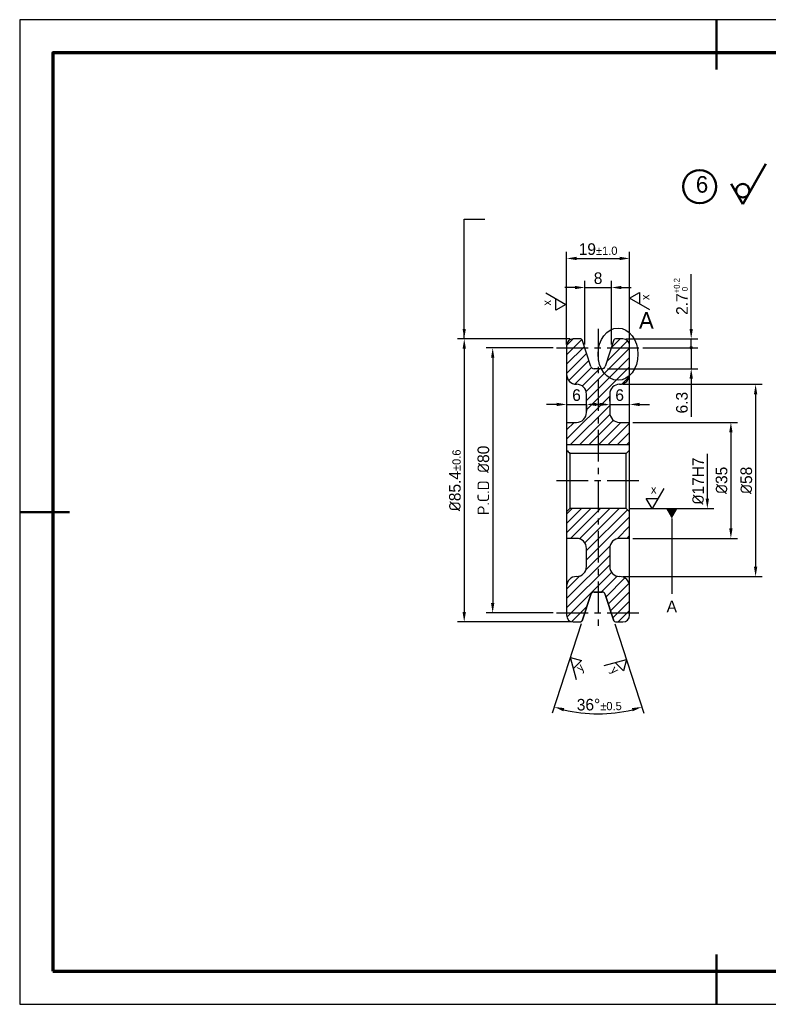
# Model space of a CAD drawing. Header units: millimetres. Extents: x 0 to 420, y 0 to 297.
import ezdxf
from ezdxf import colors
from ezdxf.entities.mleader import LeaderData, LeaderLine
from ezdxf.math import Vec2, Vec3

# ---------------------------------------------------------------- set-up
doc = ezdxf.new("R2010")
doc.units = ezdxf.units.MM
doc.header["$LTSCALE"] = 0.3
doc.linetypes.add('CENTER', pattern=[50.800000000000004, 31.75, -6.35, 6.35, -6.35])
for name, color, linetype, lineweight in [('가는실선', 1, 'Continuous', 25), ('외곽선', 3, 'Continuous', 50), ('윤곽선', 4, 'Continuous', 70), ('중심선', 1, 'CENTER', 25), ('큰문자', 3, 'Continuous', 50), ('해칭선', 1, 'Continuous', 25)]:
    doc.layers.add(name, color=color, linetype=linetype, lineweight=lineweight)
doc.dimstyles.new('ATC', dxfattribs={"dimtxt": 3.5, "dimasz": 3, "dimexe": 2, "dimexo": 1, "dimgap": 1, "dimtad": 1, "dimdsep": 46, "dimtxsty": 'Standard', "dimcen": 0, "dimclrd": 1, "dimclre": 1, "dimclrt": 2, "dimazin": 2, "dimtfac": 1, "dimtmove": 0, "dimatfit": 3, "dimfxl": 1, "dimtfill": 1, "dimlwd": -1, "dimlwe": -1, "dimarcsym": 0})

# ---------------------------------------------------------------- blocks, each defined once
blk = doc.blocks.new('*D3')
at = {"color": 1, "transparency": 16777216}
for p, q in [((207.2283305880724, 152.5347416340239), (207.2283305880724, 165.9954295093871)), ((183.799807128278, 149.5347416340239), (209.2283305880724, 149.5347416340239))]:
    blk.add_line(p, q, dxfattribs=at)
blk.add_solid([(206.7283305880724, 152.5347416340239), (207.7283305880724, 152.5347416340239), (207.2283305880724, 149.5347416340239)], dxfattribs=at)
at = {"layer": 'Defpoints', "color": 0, "transparency": 16777216}
for p in [(182.7998079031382, 166.1587805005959), (182.799807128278, 149.5347416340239)]:
    blk.add_point(p, dxfattribs=at)
at = {"color": 2, "transparency": 16777216, "insert": (204.4293958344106, 157.8467610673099), "char_height": 3.5, "attachment_point": 5, "rotation": 90, "bg_fill": 3, "box_fill_scale": 1.1, "bg_fill_color": 256, "bg_fill_true_color": 13158600, "bg_fill_transparency": 0}
blk.add_mtext('{\\fISOCPEUR|b0|i0|c0|p34;%%C}17H7', dxfattribs=at)
at = {"layer": 'Defpoints', "color": 0, "transparency": 16777216}
blk.add_point((207.2283305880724, 166.1587805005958), dxfattribs=at)
blk = doc.blocks.new('*D6')
at = {"color": 1, "transparency": 16777216}
for p, q in [((184.7998072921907, 175.5347421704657), (216.3200466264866, 175.5347421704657)), ((214.3200466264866, 172.5347421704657), (214.3200466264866, 143.5347420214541)), ((184.7998072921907, 140.5347420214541), (216.3200466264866, 140.5347420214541))]:
    blk.add_line(p, q, dxfattribs=at)
for points in [[(213.8200466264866, 172.5347421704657), (214.8200466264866, 172.5347421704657), (214.3200466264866, 175.5347421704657)], [(213.8200466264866, 143.5347420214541), (214.8200466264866, 143.5347420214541), (214.3200466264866, 140.5347420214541)]]:
    blk.add_solid(points, dxfattribs=at)
at = {"layer": 'Defpoints', "color": 0, "transparency": 16777216}
for p in [(183.7998072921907, 175.5347421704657), (183.7998072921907, 140.5347420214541), (214.3200466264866, 140.5347420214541)]:
    blk.add_point(p, dxfattribs=at)
at = {"color": 2, "transparency": 16777216, "insert": (211.5257723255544, 158.03474209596), "char_height": 3.5, "attachment_point": 5, "rotation": 90, "bg_fill": 3, "box_fill_scale": 1.1, "bg_fill_color": 256, "bg_fill_true_color": 13158600, "bg_fill_transparency": 0}
blk.add_mtext('{\\fISOCPEUR|b0|i0|c0|p34;%%C}35', dxfattribs=at)
blk = doc.blocks.new('*D7')
at = {"color": 1, "transparency": 16777216}
for p, q in [((181.7998079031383, 187.0347420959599), (223.77432867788, 187.0347420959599)), ((221.77432867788, 184.0347420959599), (221.77432867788, 132.0347420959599)), ((181.7998079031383, 129.0347420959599), (223.77432867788, 129.0347420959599))]:
    blk.add_line(p, q, dxfattribs=at)
for points in [[(221.27432867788, 184.0347420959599), (222.27432867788, 184.0347420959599), (221.77432867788, 187.0347420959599)], [(221.27432867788, 132.0347420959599), (222.27432867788, 132.0347420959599), (221.77432867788, 129.0347420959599)]]:
    blk.add_solid(points, dxfattribs=at)
at = {"layer": 'Defpoints', "color": 0, "transparency": 16777216}
for p in [(180.7998079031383, 187.0347420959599), (180.7998079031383, 129.0347420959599), (221.77432867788, 129.0347420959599)]:
    blk.add_point(p, dxfattribs=at)
at = {"color": 2, "transparency": 16777216, "insert": (218.9800543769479, 158.03474209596), "char_height": 3.5, "attachment_point": 5, "rotation": 90, "bg_fill": 3, "box_fill_scale": 1.1, "bg_fill_color": 256, "bg_fill_true_color": 13158600, "bg_fill_transparency": 0}
blk.add_mtext('{\\fISOCPEUR|b0|i0|c0|p34;%%C}58', dxfattribs=at)
blk = doc.blocks.new('*D8')
at = {"color": 1, "transparency": 16777216}
for p, q in [((160.7998079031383, 198.0347420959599), (140.5372171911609, 198.0347420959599)), ((142.5372171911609, 195.0347420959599), (142.5372171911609, 121.0347420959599)), ((160.7998079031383, 118.0347420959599), (140.5372171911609, 118.0347420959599))]:
    blk.add_line(p, q, dxfattribs=at)
for points in [[(142.0372171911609, 195.0347420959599), (143.0372171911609, 195.0347420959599), (142.5372171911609, 198.0347420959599)], [(142.0372171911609, 121.0347420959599), (143.0372171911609, 121.0347420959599), (142.5372171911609, 118.0347420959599)]]:
    blk.add_solid(points, dxfattribs=at)
at = {"layer": 'Defpoints', "color": 0, "transparency": 16777216}
for p in [(161.7998079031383, 198.0347420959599), (142.5372171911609, 118.0347420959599), (161.7998079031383, 118.0347420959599)]:
    blk.add_point(p, dxfattribs=at)
at = {"color": 2, "transparency": 16777216, "insert": (139.7429428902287, 158.0347420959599), "char_height": 3.5, "attachment_point": 5, "rotation": 90, "bg_fill": 3, "box_fill_scale": 1.1, "bg_fill_color": 256, "bg_fill_true_color": 13158600, "bg_fill_transparency": 0}
blk.add_mtext('{\\fISOCPEUR|b0|i0|c0|p34;P.C.D %%C}80', dxfattribs=at)
blk = doc.blocks.new('*D9')
at = {"color": 1, "transparency": 16777216}
for p, q in [((169.2257641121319, 114.7291773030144), (160.4737806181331, 87.79334178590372)), ((179.3738504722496, 114.7291773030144), (188.1258339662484, 87.79334178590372))]:
    blk.add_line(p, q, dxfattribs=at)
blk.add_arc((174.2998072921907, 130.3454764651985), 42.74196217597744, 256.0223385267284, 283.9776614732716, dxfattribs=at)
for points in [[(163.8380358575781, 88.38844722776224), (164.1134858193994, 89.3497626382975), (161.091814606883, 89.69545481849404)], [(184.486128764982, 89.34976263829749), (184.7615787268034, 88.38844722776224), (187.5077999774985, 89.69545481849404)]]:
    blk.add_solid(points, dxfattribs=at)
at = {"layer": 'Defpoints', "color": 0, "transparency": 16777216}
for p in [(172.1222873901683, 123.6437593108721), (176.4773271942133, 123.643759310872), (169.5347811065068, 115.6802338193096), (179.0648334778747, 115.6802338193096)]:
    blk.add_point(p, dxfattribs=at)
at = {"color": 2, "transparency": 16777216, "insert": (174.6554194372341, 90.3993714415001), "char_height": 3.5, "attachment_point": 5, "rotation": 0.5100506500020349, "bg_fill": 3, "box_fill_scale": 1.1, "bg_fill_color": 256, "bg_fill_true_color": 13158600, "bg_fill_transparency": 0}
blk.add_mtext('36°{\\H0.71429x;\\C1;%%P0.5}', dxfattribs=at)
at = {"layer": 'Defpoints', "color": 0, "transparency": 16777216}
blk.add_point((169.8320556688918, 87.83765923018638), dxfattribs=at)
blk = doc.blocks.new('*D10')
at = {"color": 1, "transparency": 16777216}
for p, q in [((170.2998079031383, 199.0347420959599), (170.2998079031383, 218.2108226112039)), ((178.2998079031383, 199.0347420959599), (178.2998079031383, 218.2108226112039)), ((167.2998079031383, 216.2108226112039), (164.2998079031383, 216.2108226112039)), ((170.2998079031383, 216.2108226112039), (178.2998079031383, 216.2108226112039)), ((181.2998079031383, 216.2108226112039), (184.2998079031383, 216.2108226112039))]:
    blk.add_line(p, q, dxfattribs=at)
for points in [[(167.2998079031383, 216.7108226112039), (167.2998079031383, 215.7108226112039), (170.2998079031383, 216.2108226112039)], [(181.2998079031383, 216.7108226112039), (181.2998079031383, 215.7108226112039), (178.2998079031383, 216.2108226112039)]]:
    blk.add_solid(points, dxfattribs=at)
at = {"layer": 'Defpoints', "color": 0, "transparency": 16777216}
for p in [(178.2998079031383, 216.2108226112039), (170.2998079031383, 198.0347420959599), (178.2998079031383, 198.0347420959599)]:
    blk.add_point(p, dxfattribs=at)
at = {"color": 2, "transparency": 16777216, "insert": (174.2998079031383, 219.005096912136), "char_height": 3.5, "attachment_point": 5, "bg_fill": 3, "box_fill_scale": 1.1, "bg_fill_color": 256, "bg_fill_true_color": 13158600, "bg_fill_transparency": 0}
blk.add_mtext('8', dxfattribs=at)
blk = doc.blocks.new('*D11')
at = {"color": 1, "transparency": 16777216}
for p, q in [((164.7998079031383, 199.0347420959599), (164.7998079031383, 226.9814868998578)), ((183.7998072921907, 199.0347420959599), (183.7998072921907, 226.9814868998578)), ((167.7998079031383, 224.9814868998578), (180.7998072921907, 224.9814868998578))]:
    blk.add_line(p, q, dxfattribs=at)
for points in [[(167.7998079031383, 225.4814868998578), (167.7998079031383, 224.4814868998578), (164.7998079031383, 224.9814868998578)], [(180.7998072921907, 225.4814868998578), (180.7998072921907, 224.4814868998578), (183.7998072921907, 224.9814868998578)]]:
    blk.add_solid(points, dxfattribs=at)
at = {"layer": 'Defpoints', "color": 0, "transparency": 16777216}
for p in [(164.7998079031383, 198.0347420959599), (183.7998072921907, 198.0347420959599)]:
    blk.add_point(p, dxfattribs=at)
at = {"color": 2, "transparency": 16777216, "insert": (174.2998075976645, 227.7804216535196), "char_height": 3.5, "attachment_point": 5, "bg_fill": 3, "box_fill_scale": 1.1, "bg_fill_color": 256, "bg_fill_true_color": 13158600, "bg_fill_transparency": 0}
blk.add_mtext('19{\\H0.71429x;\\C1;%%P1.0}', dxfattribs=at)
at = {"layer": 'Defpoints', "color": 0, "transparency": 16777216}
blk.add_point((183.7998072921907, 224.9814868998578), dxfattribs=at)
blk = doc.blocks.new('*D12')
at = {"color": 1, "transparency": 16777216}
for p, q in [((161.7998079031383, 180.9452534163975), (158.7998079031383, 180.9452534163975)), ((164.7998079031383, 180.9452534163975), (170.7998079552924, 180.9452534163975)), ((164.7998079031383, 180.7129627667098), (164.7998079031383, 178.9452534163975)), ((170.7998079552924, 180.7129627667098), (170.7998079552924, 178.9452534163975)), ((173.7998079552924, 180.9452534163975), (176.7998079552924, 180.9452534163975))]:
    blk.add_line(p, q, dxfattribs=at)
for points in [[(161.7998079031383, 181.4452534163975), (161.7998079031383, 180.4452534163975), (164.7998079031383, 180.9452534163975)], [(173.7998079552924, 181.4452534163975), (173.7998079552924, 180.4452534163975), (170.7998079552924, 180.9452534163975)]]:
    blk.add_solid(points, dxfattribs=at)
at = {"layer": 'Defpoints', "color": 0, "transparency": 16777216}
for p in [(164.7998079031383, 181.7129627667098), (170.7998079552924, 181.7129627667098), (170.7998079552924, 180.9452534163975)]:
    blk.add_point(p, dxfattribs=at)
at = {"color": 2, "transparency": 16777216, "insert": (167.7998079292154, 183.7395277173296), "char_height": 3.5, "attachment_point": 5, "bg_fill": 3, "box_fill_scale": 1.1, "bg_fill_color": 256, "bg_fill_true_color": 13158600, "bg_fill_transparency": 0}
blk.add_mtext('6', dxfattribs=at)
blk = doc.blocks.new('*D13')
at = {"color": 1, "transparency": 16777216}
for p, q in [((177.7998081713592, 181.9452534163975), (177.7998081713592, 182.9452534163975)), ((183.7998072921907, 181.9452534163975), (183.7998072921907, 182.9452534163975)), ((174.7998081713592, 180.9452534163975), (171.7998081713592, 180.9452534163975)), ((177.7998081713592, 180.9452534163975), (183.7998072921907, 180.9452534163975)), ((186.7998072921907, 180.9452534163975), (189.7998072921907, 180.9452534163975))]:
    blk.add_line(p, q, dxfattribs=at)
for points in [[(174.7998081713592, 181.4452534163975), (174.7998081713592, 180.4452534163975), (177.7998081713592, 180.9452534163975)], [(186.7998072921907, 181.4452534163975), (186.7998072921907, 180.4452534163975), (183.7998072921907, 180.9452534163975)]]:
    blk.add_solid(points, dxfattribs=at)
at = {"layer": 'Defpoints', "color": 0, "transparency": 16777216}
for p in [(177.7998081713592, 180.9452534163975), (183.7998072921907, 180.9452534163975), (183.7998072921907, 180.9452534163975)]:
    blk.add_point(p, dxfattribs=at)
at = {"color": 2, "transparency": 16777216, "insert": (180.799807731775, 183.7395277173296), "char_height": 3.5, "attachment_point": 5, "bg_fill": 3, "box_fill_scale": 1.1, "bg_fill_color": 256, "bg_fill_true_color": 13158600, "bg_fill_transparency": 0}
blk.add_mtext('6', dxfattribs=at)
blk = doc.blocks.new('*D14')
at = {"color": 1, "transparency": 16777216}
for p, q in [((165.7998079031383, 200.7347420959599), (131.9618949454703, 200.7347420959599)), ((133.9618949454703, 197.7347420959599), (133.9618949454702, 118.3347423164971)), ((165.7998079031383, 115.3347423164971), (131.9618949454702, 115.3347423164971))]:
    blk.add_line(p, q, dxfattribs=at)
for points in [[(133.4618949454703, 197.7347420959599), (134.4618949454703, 197.7347420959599), (133.9618949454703, 200.7347420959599)], [(133.4618949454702, 118.3347423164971), (134.4618949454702, 118.3347423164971), (133.9618949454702, 115.3347423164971)]]:
    blk.add_solid(points, dxfattribs=at)
at = {"layer": 'Defpoints', "color": 0, "transparency": 16777216}
for p in [(166.7998079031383, 200.7347420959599), (133.9618949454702, 115.3347423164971), (166.7998079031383, 115.3347423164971)]:
    blk.add_point(p, dxfattribs=at)
at = {"color": 2, "transparency": 16777216, "insert": (131.1652904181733, 158.0347422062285), "char_height": 3.5, "attachment_point": 5, "rotation": 90, "bg_fill": 3, "box_fill_scale": 1.1, "bg_fill_color": 256, "bg_fill_true_color": 13158600, "bg_fill_transparency": 0}
blk.add_mtext('{\\fISOCPEUR|b0|i0|c0|p34;%%C}85.4{\\H0.71429x;\\C1;%%P0.6}', dxfattribs=at)
blk = doc.blocks.new('_DatumFilled')
at = {"color": 0, "linetype": 'ByBlock'}
blk.add_solid([(0, 0.57735027), (-1, 0), (0, -0.57735027)], dxfattribs=at)

msp = doc.modelspace()

# ---------------------------------------------------------------- hatches: boundary and pattern name
at = {"layer": '해칭선'}
h = msp.add_hatch(dxfattribs=at)
h.set_pattern_fill('_USER', color=256, scale=2, angle=45, pattern_type=0)
h.set_pattern_definition([(45, (0, 0), (-1.414213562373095, 1.414213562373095), [])])
h.paths.add_polyline_path([(183.7998072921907, 198.0347420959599), (178.2998079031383, 198.0347420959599), (176.4773278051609, 192.4257251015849, -0.3249196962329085), (175.5262712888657, 191.7347420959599), (174.2998080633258, 191.7347420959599), (174.2998080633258, 168.8347423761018), (183.7998072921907, 168.8347423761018), (183.7998072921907, 175.5347421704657), (180.8004765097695, 175.5347421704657, -0.4141549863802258), (177.7998081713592, 178.5334735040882), (177.7998081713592, 184.033473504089, -0.4143374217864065), (180.7998079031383, 187.0347420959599, 0.4144004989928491), (183.7998072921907, 190.0366566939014)])
h.paths.add_polyline_path([(181.7998079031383, 200.7347420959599), (179.5403623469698, 200.7347420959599, 0.3249196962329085), (179.0648340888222, 200.3892505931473), (178.2998079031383, 198.0347420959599), (183.7998072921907, 198.0347420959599), (183.7998072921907, 198.7363053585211, 0.413984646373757)])
h.paths.add_polyline_path([(169.5347817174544, 200.3892505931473, 0.3249196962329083), (169.0592534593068, 200.7347420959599), (166.7998079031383, 200.7347420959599, 0.4142135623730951), (164.7998079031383, 198.7347420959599), (164.7998079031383, 198.0347420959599), (170.2998079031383, 198.0347420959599)])
h.paths.add_polyline_path([(170.2998079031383, 198.0347420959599), (164.7998079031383, 198.0347420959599), (164.7998079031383, 190.0347420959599, 0.4142135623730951), (167.7998079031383, 187.0347420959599, -0.4142135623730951), (170.7998079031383, 184.0347420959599), (170.7998079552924, 184.0347426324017), (170.7998079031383, 178.5347420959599, -0.4141482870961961), (167.8004765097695, 175.5347421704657), (164.7998079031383, 175.5347421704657), (164.7998079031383, 168.8347423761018), (174.2998080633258, 168.8347423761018), (174.2998080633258, 191.7347420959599), (173.073344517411, 191.7347420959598, -0.3249196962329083), (172.1222880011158, 192.4257251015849)])
h.paths.add_polyline_path([(174.2998080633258, 149.5347416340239), (165.7998079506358, 149.5347416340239), (164.7998079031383, 148.5347424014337), (164.7998079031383, 140.5347420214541), (167.7991392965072, 140.5347420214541, -0.4142788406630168), (170.7998079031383, 137.5347420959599), (170.7998079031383, 132.0347421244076, -0.4142135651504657), (167.7998079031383, 129.03474209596, 0.4142135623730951), (164.7998079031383, 126.0347420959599), (164.7998079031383, 118.0347420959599), (170.2998072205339, 118.0347420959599), (172.1222873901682, 123.6437593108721, -0.3247361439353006), (173.0726797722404, 124.33474209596), (174.2998080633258, 124.33474209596)])
h.paths.add_polyline_path([(183.7998072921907, 148.5347424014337), (182.799807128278, 149.5347416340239), (174.2998080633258, 149.5347416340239), (174.2998080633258, 124.3347423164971), (175.5262712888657, 124.33474209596, -0.3246397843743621), (176.4770143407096, 123.6447221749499), (178.2998073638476, 118.0347420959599), (183.7998072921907, 118.0347420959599), (183.7998072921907, 126.0366566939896, 0.4140266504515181), (180.7998079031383, 129.0347420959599, -0.4140897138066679), (177.7998081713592, 132.033473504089), (177.7998081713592, 137.533473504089, -0.4142721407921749), (180.7991392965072, 140.5347420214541), (183.7998072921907, 140.5347420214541)])
h.paths.add_polyline_path([(170.2998072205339, 118.0347420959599), (164.7998079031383, 118.0347420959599), (164.7998079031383, 117.3331790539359, 0.4139846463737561), (166.7998072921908, 115.3347423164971), (169.0592528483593, 115.3347423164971, 0.3249196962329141), (169.5347811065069, 115.6802338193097)])
h.paths.add_polyline_path([(183.7998072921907, 118.0347420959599), (178.2998079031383, 118.0347420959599), (179.0650552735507, 115.6795528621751, 0.3245238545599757), (179.5403617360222, 115.3347423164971), (181.7998072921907, 115.3347423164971, 0.4142135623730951), (183.7998072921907, 117.3347423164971)])

# ---------------------------------------------------------------- linework, layer by layer
at = {"color": 1}
for p, q in [((202.3687633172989, 203.7347420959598), (202.3687633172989, 220.2810137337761)), ((182.7998079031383, 200.7347420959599), (204.3687633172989, 200.7347420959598)), ((202.3687633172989, 198.0347420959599), (202.3687633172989, 200.7347420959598)), ((187.7998072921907, 198.0347420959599), (204.3687633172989, 198.0347420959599)), ((187.7998072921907, 198.0347420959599), (204.3687633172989, 198.0347420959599)), ((202.3687633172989, 198.0347420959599), (202.3687633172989, 191.7347425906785)), ((202.3687633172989, 195.0347420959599), (202.3687633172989, 192.0347420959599)), ((177.1291132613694, 191.7347425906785), (204.3687633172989, 191.7347425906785))]:
    msp.add_line(p, q, dxfattribs=at)
at = {"lineweight": -3}
msp.add_arc((169.0592528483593, 115.8347423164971), 0.5, 270, 342.000000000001, dxfattribs=at)
at = {"color": 1}
for points in [[(201.8687633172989, 203.7347420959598), (202.8687633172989, 203.7347420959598), (202.3687633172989, 200.7347420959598)], [(201.8687633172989, 188.7347425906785), (202.8687633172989, 188.7347425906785), (202.3687633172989, 191.7347425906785)]]:
    msp.add_solid(points, dxfattribs=at)
at = {"layer": 'Defpoints'}
msp.add_lwpolyline([(0, 0), (420, 0), (420, 297), (0, 297)], close=True, dxfattribs=at)
at = {"layer": '가는실선'}
for p, q in [((186.8308962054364, 214.7581144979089), (186.8308962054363, 211.2581144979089)), ((161.587594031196, 209.3727636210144), (161.5875940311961, 212.8727636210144))]:
    msp.add_line(p, q, dxfattribs=at)
at = {"layer": '가는실선', "const_width": 0.5}
msp.add_lwpolyline([(202.104322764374, 198.0380037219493, 1), (202.604322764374, 198.0380037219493, 1)], format="xyb", close=True, dxfattribs=at)
at = {"layer": '외곽선'}
for p, q in [((210, 297), (210, 282)), ((15, 148.5), (0, 148.5)), ((210, 15), (210, 0))]:
    msp.add_line(p, q, dxfattribs=at)
at = {"layer": '외곽선', "lineweight": -3}
for p, q in [((169.0592534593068, 200.7347420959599), (166.7998079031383, 200.7347420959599)), ((172.1222880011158, 192.4257251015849), (169.5347817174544, 200.3892505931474)), ((179.0648340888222, 200.3892505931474), (176.4773278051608, 192.4257251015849)), ((181.7998079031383, 200.7347420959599), (179.5403623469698, 200.7347420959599)), ((164.7998079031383, 198.7347418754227), (164.7998079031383, 117.3347423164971)), ((183.7998072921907, 117.3347423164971), (183.7998072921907, 198.7347418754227)), ((175.5262712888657, 191.7347420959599), (173.073344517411, 191.7347420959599)), ((170.7998079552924, 178.5347426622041), (170.7998079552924, 184.0347426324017)), ((177.7998081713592, 184.0347426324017), (177.7998081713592, 178.5347426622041)), ((164.7998079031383, 175.5347421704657), (167.7998079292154, 175.5347421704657)), ((180.7998086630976, 175.5347421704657), (183.7998072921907, 175.5347421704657)), ((164.7998079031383, 168.8347423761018), (183.7998072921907, 168.8347423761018)), ((165.7998079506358, 166.1587806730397), (165.7998079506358, 149.5347416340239)), ((182.799807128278, 166.1587806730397), (165.7998079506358, 166.1587806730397)), ((182.799807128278, 149.5347416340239), (182.799807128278, 166.1587806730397)), ((164.7998079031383, 148.5347424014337), (165.7998079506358, 149.5347416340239)), ((182.799807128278, 149.5347416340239), (165.7998079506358, 149.5347416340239)), ((182.799807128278, 149.5347416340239), (183.7998072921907, 148.5347424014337)), ((167.7998079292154, 140.5347420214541), (164.7998079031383, 140.5347420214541)), ((183.7998072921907, 140.5347420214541), (180.7998086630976, 140.5347420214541)), ((170.7998079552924, 132.0347415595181), (170.7998079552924, 137.5347415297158)), ((177.7998081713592, 137.5347415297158), (177.7998081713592, 132.0347415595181)), ((169.5347811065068, 115.6802338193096), (172.1222873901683, 123.6437593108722)), ((172.1222880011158, 123.6437590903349), (169.5347817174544, 115.6802335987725)), ((173.0733439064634, 124.3347423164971), (175.5262706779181, 124.3347423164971)), ((175.5262712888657, 124.33474209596), (173.073344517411, 124.33474209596)), ((176.4773271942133, 123.643759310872), (179.0648334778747, 115.6802338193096)), ((179.0648340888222, 115.6802335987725), (176.4773278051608, 123.6437590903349)), ((166.7998072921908, 115.3347423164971), (169.0592528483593, 115.3347423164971)), ((179.5403617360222, 115.3347423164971), (181.7998072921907, 115.3347423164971))]:
    msp.add_line(p, q, dxfattribs=at)
for centre, radius, start, end in [((166.7998079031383, 198.7347420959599), 2, 90, 180), ((169.0592534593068, 200.2347420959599), 0.5, 17.99999999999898, 90), ((179.5403623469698, 200.2347420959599), 0.5, 90, 162.000000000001), ((181.7998079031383, 198.7347420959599), 2, 0, 90), ((173.073344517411, 192.7347420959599), 1.000000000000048, 198.0000000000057, 270), ((175.5262712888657, 192.7347420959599), 1, 270, 341.9999999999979), ((167.7998079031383, 190.0347420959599), 3, 180, 270), ((180.7998079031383, 190.0347420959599), 3, 270, 0), ((167.7998079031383, 184.0347420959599), 3, 0, 90), ((180.7998079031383, 184.0347420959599), 3, 90, 180), ((167.7998079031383, 178.5347420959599), 3, 270, 0), ((180.7998079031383, 178.5347420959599), 3, 180, 270), ((167.7998079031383, 137.5347420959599), 3, 0, 90), ((180.7998079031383, 137.5347420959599), 3, 90, 180), ((167.7998079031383, 132.0347420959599), 3, 270, 0), ((180.7998079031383, 132.0347420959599), 3, 180, 270), ((167.7998079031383, 126.0347420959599), 3.000000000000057, 90, 180), ((180.7998079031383, 126.0347420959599), 3.000000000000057, 0, 90), ((173.0733439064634, 123.3347423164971), 1.000000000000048, 90, 161.9999999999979), ((173.073344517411, 123.33474209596), 1.000000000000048, 90, 161.9999999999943), ((175.5262712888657, 123.33474209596), 1, 18.00000000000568, 90), ((175.5262706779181, 123.3347423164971), 1, 18.00000000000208, 90), ((166.7998072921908, 117.3347423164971), 2, 180, 270), ((181.7998072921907, 117.3347423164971), 2, 270, 0), ((179.5403617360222, 115.8347423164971), 0.5, 197.999999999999, 270)]:
    msp.add_arc(centre, radius, start, end, dxfattribs=at)
for points in [[(164.7998079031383, 167.1998934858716), (165.133904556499, 166.853590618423), (165.4673334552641, 166.5066410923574), (165.7998079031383, 166.1587805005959)], [(182.7998079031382, 166.1587805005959), (183.1322823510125, 166.5066410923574), (183.4657112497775, 166.853590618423), (183.7998079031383, 167.1998934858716)]]:
    msp.add_open_spline(points, degree=3, dxfattribs=at)
at = {"layer": '윤곽선'}
msp.add_lwpolyline([(10, 10), (410, 10), (410, 287), (10, 287)], close=True, dxfattribs=at)
at = {"layer": '중심선'}
for p, q in [((174.2998080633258, 203.7347425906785), (174.2998080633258, 112.3347416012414)), ((161.7998079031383, 198.0347420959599), (186.7998072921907, 198.0347420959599)), ((161.7998079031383, 158.0347420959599), (186.7998072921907, 158.0347420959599)), ((161.7998079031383, 118.0347420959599), (186.7998072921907, 118.0347420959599))]:
    msp.add_line(p, q, dxfattribs=at)
at = {"layer": '큰문자'}
for p, q in [((224.891298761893, 253.5030748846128), (217.891298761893, 241.3787192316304)), ((217.891298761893, 241.3787192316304), (214.391298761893, 247.4408970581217))]:
    msp.add_line(p, q, dxfattribs=at)
for centre, radius in [((204.9125491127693, 246.6339416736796), 5), ((217.9052272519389, 245.4121294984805), 2.028815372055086)]:
    msp.add_circle(centre, radius, dxfattribs=at)

# ---------------------------------------------------------------- texts
at = {"layer": '가는실선', "char_height": 2.499999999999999, "attachment_point": 1, "rotation": 90}
for insert in [(187.2242070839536, 212.4326128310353), (157.5995765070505, 210.7662065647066)]:
    msp.add_mtext_dynamic_manual_height_columns('x', width=2.579388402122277, gutter_width=12.5, heights=[0], dxfattribs=dict(at, insert=insert))
at = {"layer": '외곽선', "insert": (186.6263380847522, 208.7823789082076), "char_height": 5, "attachment_point": 1}
msp.add_mtext_dynamic_manual_height_columns('A', width=4.71566051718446, gutter_width=12.5, heights=[0], dxfattribs=at)
at = {"layer": '큰문자', "insert": (203.7694909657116, 249.8257211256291), "char_height": 5, "attachment_point": 1}
msp.add_mtext_dynamic_manual_height_columns('6', width=8.24399954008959, gutter_width=12.5, heights=[0], dxfattribs=at)

# ---------------------------------------------------------------- next in the draw order: texts
at = {"color": 2, "insert": (199.238548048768, 213.507877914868), "char_height": 3.5, "attachment_point": 5, "rotation": 90, "bg_fill": 3, "box_fill_scale": 1.1, "bg_fill_color": 256, "bg_fill_true_color": 13158600, "bg_fill_transparency": 0}
msp.add_mtext('2.7{\\H0.5x;\\C1;\\S+0.2^  0;}', dxfattribs=at)

# ---------------------------------------------------------------- next in the draw order: dimensions: what is measured, and where the dimension line sits
dim = msp.add_linear_dim(base=(178.2998079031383, 216.2108226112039), p1=(170.2998079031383, 198.0347420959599), p2=(178.2998079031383, 198.0347420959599), dimstyle='ATC')
dim.commit()
dim.dimension.update_dxf_attribs({"geometry": '*D10', "text_midpoint": (174.2998079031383, 219.005096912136)})
dim = msp.add_linear_dim(base=(142.5372171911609, 118.0347420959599), p1=(161.7998079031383, 198.0347420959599), p2=(161.7998079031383, 118.0347420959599), angle=90, text='{\\fISOCPEUR|b0|i0|c0|p34;P.C.D %%C}<>', dimstyle='ATC')
dim.commit()
dim.dimension.update_dxf_attribs({"geometry": '*D8', "text_midpoint": (142.5372171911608, 158.0347420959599), "dimtype": 160})
dim = msp.add_linear_dim(base=(207.2283305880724, 166.1587805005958), p1=(182.799807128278, 149.5347416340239), p2=(182.7998079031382, 166.1587805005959), angle=90, text='{\\fISOCPEUR|b0|i0|c0|p34;%%C}17H7', dimstyle='ATC', override={"dimse2": 1, "dimsd2": 1})
dim.commit()
dim.dimension.update_dxf_attribs({"geometry": '*D3', "text_midpoint": (207.2283305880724, 157.8467610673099), "dimtype": 160})

# ---------------------------------------------------------------- next in the draw order: dimensions: what is measured, and where the dimension line sits
dim = msp.add_linear_dim(base=(183.7998072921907, 224.9814868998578), p1=(164.7998079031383, 198.0347420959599), p2=(183.7998072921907, 198.0347420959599), text='<>{\\H0.71429x;\\C1;%%P1.0}', dimstyle='ATC')
dim.commit()
dim.dimension.update_dxf_attribs({"geometry": '*D11', "text_midpoint": (174.2998075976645, 227.7804216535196)})
dim = msp.add_linear_dim(base=(170.7998079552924, 180.9452534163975), p1=(164.7998079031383, 181.7129627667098), p2=(170.7998079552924, 181.7129627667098), dimstyle='ATC')
dim.commit()
dim.dimension.update_dxf_attribs({"geometry": '*D12', "text_midpoint": (167.7998079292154, 183.7395277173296)})
dim = msp.add_linear_dim(base=(214.3200466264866, 140.5347420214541), p1=(183.7998072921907, 175.5347421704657), p2=(183.7998072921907, 140.5347420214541), angle=90, text='{\\fISOCPEUR|b0|i0|c0|p34;%%C}<>', dimstyle='ATC')
dim.commit()
dim.dimension.update_dxf_attribs({"geometry": '*D6', "text_midpoint": (211.5257723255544, 158.03474209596)})
dim = msp.add_angular_dim_2l(base=(169.8320556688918, 87.83765923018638), line1=((176.4773271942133, 123.643759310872), (179.0648334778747, 115.6802338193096)), line2=((169.5347811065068, 115.6802338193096), (172.1222873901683, 123.6437593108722)), text='<>{\\H0.71429x;\\C1;%%P0.5}', dimstyle='ATC')
dim.commit()
dim.dimension.update_dxf_attribs({"geometry": '*D9', "text_midpoint": (174.6802939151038, 87.60520785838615), "dimtype": 162})

# ---------------------------------------------------------------- next in the draw order: linework, layer by layer
at = {"layer": '가는실선'}
for p, q in [((158.5565051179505, 214.6227636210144), (164.6186829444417, 211.1227636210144)), ((183.7998072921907, 213.0081144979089), (186.8308962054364, 214.7581144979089)), ((164.6186829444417, 211.1227636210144), (161.587594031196, 209.3727636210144)), ((189.8619851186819, 209.5081144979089), (183.7998072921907, 213.0081144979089)), ((167.7650970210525, 97.8962836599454), (165.9533637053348, 104.6577644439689)), ((165.9533637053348, 104.6577644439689), (169.3341040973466, 103.75189778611)), ((176.1088338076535, 102.1564339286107), (182.870314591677, 103.9681672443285)), ((182.870314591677, 103.9681672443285), (181.9644479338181, 100.5874268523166)), ((169.3341040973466, 103.75189778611), (166.8592303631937, 101.2770240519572)), ((181.9644479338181, 100.5874268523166), (179.4895741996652, 103.0623005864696))]:
    msp.add_line(p, q, dxfattribs=at)

# ---------------------------------------------------------------- next in the draw order: texts
at = {"layer": '가는실선', "char_height": 2.499999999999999, "attachment_point": 1}
for insert, rotation in [((167.3830943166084, 101.8965608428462), 45), ((179.6597408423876, 102.3684133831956), 315)]:
    msp.add_mtext_dynamic_manual_height_columns('y', width=2.579388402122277, gutter_width=12.5, heights=[0], dxfattribs=dict(at, insert=insert, rotation=rotation))

# ---------------------------------------------------------------- next in the draw order: dimensions: what is measured, and where the dimension line sits
for base, p1, p2, text, picture, middle in [((133.9618949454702, 115.3347423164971), (166.7998079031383, 200.7347420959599), (166.7998079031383, 115.3347423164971), '{\\fISOCPEUR|b0|i0|c0|p34;%%C}<>{\\H0.71429x;\\C1;%%P0.6}', '*D14', (131.1652904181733, 158.0347422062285)), ((221.77432867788, 129.0347420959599), (180.7998079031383, 187.0347420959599), (180.7998079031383, 129.0347420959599), '{\\fISOCPEUR|b0|i0|c0|p34;%%C}<>', '*D7', (218.9800543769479, 158.03474209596))]:
    dim = msp.add_linear_dim(base=base, p1=p1, p2=p2, angle=90, text=text, dimstyle='ATC')
    dim.commit()
    dim.dimension.update_dxf_attribs({"geometry": picture, "text_midpoint": middle})

# ---------------------------------------------------------------- next in the draw order: linework, layer by layer
at = {"color": 1}
msp.add_line((202.3687633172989, 188.7347425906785), (202.3687633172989, 177.2334110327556), dxfattribs=at)
at = {"layer": '가는실선'}
for p, q in [((194.0778829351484, 155.5969194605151), (190.5778829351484, 149.5347416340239)), ((190.5778829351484, 149.5347416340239), (188.8278829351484, 152.5658305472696)), ((188.8278829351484, 152.5658305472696), (192.3278829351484, 152.5658305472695))]:
    msp.add_line(p, q, dxfattribs=at)
msp.add_ellipse((180.3037619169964, 196.0928035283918), major_axis=(0, 7.87665053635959), ratio=0.7622470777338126, dxfattribs=at)

# ---------------------------------------------------------------- next in the draw order: texts
at = {"layer": '가는실선', "insert": (190.2213258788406, 156.5538480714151), "char_height": 2.5, "attachment_point": 1}
msp.add_mtext_dynamic_manual_height_columns('x', width=2.579388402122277, gutter_width=12.5, heights=[0], dxfattribs=at)

# ---------------------------------------------------------------- next in the draw order: dimensions: what is measured, and where the dimension line sits
dim = msp.add_linear_dim(base=(183.7998072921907, 180.9452534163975), p1=(177.7998081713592, 180.9452534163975), p2=(183.7998072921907, 180.9452534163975), dimstyle='ATC')
dim.commit()
dim.dimension.update_dxf_attribs({"geometry": '*D13', "text_midpoint": (180.799807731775, 183.7395277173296)})

# ---------------------------------------------------------------- next in the draw order: leaders
msp.add_leader([(133.9618949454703, 200.7347420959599), (133.9618949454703, 236.8594811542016), (140.1558176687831, 236.8594811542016)], dimstyle='ATC', override={"dimgap": 1, "dimtad": 0})
ml = msp.add_multileader_mtext('Standard')
ml.set_content('A', color=2)
ml.set_leader_properties(color=1)
ml.set_arrow_properties(name='DATUMFILLED')
ml.build(insert=Vec2(0, 0))
ml.multileader.update_dxf_attribs({"has_dogleg": 0, "has_text_frame": 1, "text_attachment_direction": 1, "dogleg_length": 0, "arrow_head_size": 3})
ctx = ml.context
ctx.base_point, ctx.char_height, ctx.arrow_head_size, ctx.plane_origin = Vec3(196.5140688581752, 116.1703807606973), 3.5, 3, Vec3(196.5140688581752, 149.5347416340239)
ctx.text_align_type = 1
notes = []
notes.append((ctx, [(0, (1, 1, 0), (196.5140688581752, 123.7682502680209), (-1, 0), 0, [(0, [(196.5140688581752, 149.5347416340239)], 0, [])])]))
ctx.mtext.insert, ctx.mtext.alignment, ctx.mtext.flow_direction = Vec3(196.5140688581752, 121.7682502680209), 2, 5
for ctx, leaders in notes:
    for number, flags, end, landing, length, lines in leaders:
        leader = LeaderData()
        leader.index, (leader.has_last_leader_line, leader.has_dogleg_vector, leader.attachment_direction) = number, flags
        leader.last_leader_point, leader.dogleg_vector, leader.dogleg_length = Vec3(end), Vec3(landing), length
        for number, points, colour, breaks in lines:
            line = LeaderLine()
            line.index, line.vertices, line.color, line.breaks = number, Vec3.list(points), colors.encode_raw_color(colour), breaks
            leader.lines.append(line)
        ctx.leaders.append(leader)

# ---------------------------------------------------------------- next in the draw order: texts
at = {"color": 2, "insert": (199.5744890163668, 181.484076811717), "char_height": 3.5, "attachment_point": 5, "rotation": 90, "bg_fill": 3, "box_fill_scale": 1.1, "bg_fill_color": 256, "bg_fill_true_color": 13158600, "bg_fill_transparency": 0}
msp.add_mtext('6.3', dxfattribs=at)

doc.saveas('drawing.dxf')
